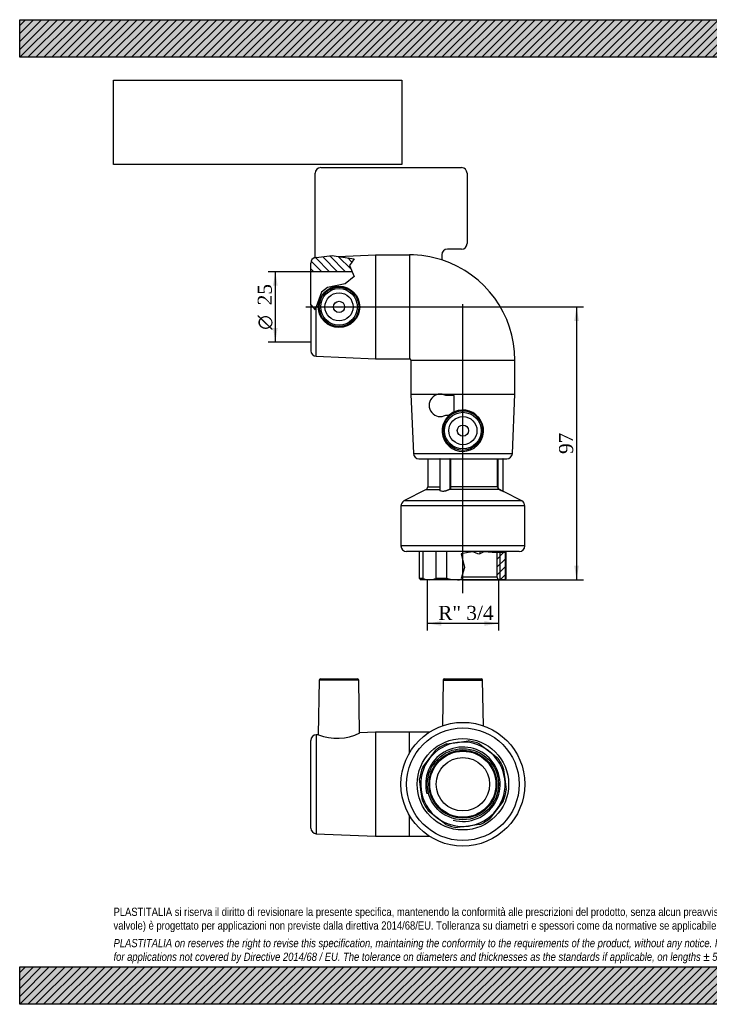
# Model space of a CAD drawing. Header units: millimetres. Extents: x 0 to 495, y 0 to 350.
# Tile 1 of 2: x 0 to 245, y 0 to 350. Entities that reach past the tile are written whole.
import ezdxf
from ezdxf.enums import TextEntityAlignment as Align
from ezdxf.lldxf.tags import DXFTag

# ---------------------------------------------------------------- set-up
doc = ezdxf.new("R2010")
doc.units = ezdxf.units.MM
doc.header["$LTSCALE"] = 1.666667
for name, color, linetype in [('Default', 7, 'Continuous'), ('DV1_Default', 7, 'Continuous'), ('GE9P025C.P', 7, 'Continuous'), ('IOF025C', 7, 'Continuous'), ('PARTE_PE_025', 7, 'Continuous')]:
    doc.layers.add(name, color=color, linetype=linetype)
doc.styles.add('SEACAD_Solid_Edge_ANSI1_Symbols', font='semeca1.ttf')
doc.styles.add('SEACAD_Times_New_Roman', font='times.ttf')
tags = doc.linetypes.add('CENTER2', pattern=[28.575, 19.05, -3.175, 3.175, -3.175]).pattern_tags.tags
tags[10:11] = [DXFTag(74, 4), DXFTag(75, 0), DXFTag(340, '0'), DXFTag(46, 0.0), DXFTag(50, 0.0), DXFTag(44, 0.0), DXFTag(45, 0.0)]
tags[8:9] = [DXFTag(74, 4), DXFTag(75, 0), DXFTag(340, '0'), DXFTag(46, 0.0), DXFTag(50, 0.0), DXFTag(44, 0.0), DXFTag(45, 0.0)]
tags[6:7] = [DXFTag(74, 4), DXFTag(75, 0), DXFTag(340, '0'), DXFTag(46, 0.0), DXFTag(50, 0.0), DXFTag(44, 0.0), DXFTag(45, 0.0)]
tags[4:5] = [DXFTag(74, 4), DXFTag(75, 0), DXFTag(340, '0'), DXFTag(46, 0.0), DXFTag(50, 0.0), DXFTag(44, 0.0), DXFTag(45, 0.0)]
doc.dimstyles.new('ANSImm', dxfattribs={"dimtxt": 5, "dimasz": 5, "dimexe": 2.5, "dimexo": 0, "dimgap": 1.25, "dimtad": 1, "dimdsep": 46, "dimtxsty": 'SEACAD_Times_New_Roman', "dimblk1": '_SE_FILLED', "dimblk2": '_SE_FILLED', "dimsah": 1, "dimcen": 2.5, "dimazin": 0, "dimtfac": 0.85, "dimtdec": 3, "dimtofl": 0, "dimtmove": 0, "dimatfit": 3, "dimfxl": 1, "dimarcsym": 0})
picture_1 = doc.add_image_def('image1.jpg', size_in_pixel=(4302, 1260))

# ---------------------------------------------------------------- blocks, each defined once
blk = doc.blocks.new('SE')
at = {"layer": 'GE9P025C.P', "linetype": 'Continuous'}
h = blk.add_hatch(dxfattribs=at)
h.set_pattern_fill('LINE', scale=0.62992, angle=135, style=0)
edge = h.paths.add_edge_path()
edge.add_line((118.09, 260.42), (117.18, 262.6))
edge.add_line((117.18, 262.6), (118.8, 264.96))
edge.add_line((118.8, 264.96), (111.02, 266.16))
edge.add_line((111.02, 266.16), (104.91, 265.36))
edge.add_line((104.91, 265.36), (104.85, 265.42))
edge.add_arc((105.43, 263.51), 2, 106.6031, 180)
edge.add_line((103.43, 263.51), (103.43, 260.42))
edge.add_line((103.43, 260.42), (118.09, 260.42))
at = {"layer": 'IOF025C', "linetype": 'Continuous'}
h = blk.add_hatch(dxfattribs=at)
h.set_pattern_fill('LINE', scale=0.62992, angle=45, style=0)
h.paths.add_polyline_path([(172.55, 151.05), (172.55, 160.63), (171.79, 160.58), (169.65, 160.45), (169.48, 160.44), (169.48, 151.92), (170.06, 150.92), (172.43, 150.92)])
at = {"layer": 'DV1_Default', "color": 7, "linetype": 'CENTER2'}
for p, q in [((157.43, 146.09), (157.43, 248.93)), ((101.66, 247.92), (158.47, 247.92))]:
    blk.add_line(p, q, dxfattribs=at)
at = {"layer": 'GE9P025C.P', "color": 7, "linetype": 'Continuous'}
for p, q in [((104.93, 265.44), (104.93, 295.42)), ((106.93, 297.42), (156.93, 297.42)), ((158.93, 295.42), (158.93, 270.42)), ((106.31, 265.54), (111.02, 266.16)), ((111.02, 266.16), (113.14, 265.84)), ((113.14, 265.84), (126.43, 266.42)), ((126.43, 266.42), (138.43, 266.42)), ((126.43, 266.42), (126.43, 229.42)), ((138.43, 266.42), (138.43, 229.42)), ((149.93, 266.42), (149.93, 264.61)), ((156.93, 268.42), (151.93, 268.42)), ((103.43, 260.42), (103.43, 263.51)), ((104.91, 265.36), (104.85, 265.42)), ((105.34, 265.41), (104.91, 265.36)), ((105.34, 265.5), (106.31, 265.54)), ((105.34, 265.41), (106.31, 265.54)), ((105.34, 265.5), (105.34, 265.41)), ((113.14, 265.84), (118.8, 264.96)), ((118.8, 264.96), (117.18, 262.6)), ((117.18, 262.6), (118.8, 258.71)), ((103.43, 248.66), (103.43, 260.42)), ((118.09, 260.42), (103.43, 260.42)), ((115.56, 256.11), (109.33, 254.77)), ((118.8, 258.71), (115.56, 256.11)), ((107.23, 253.09), (105.34, 247.98)), ((109.33, 254.77), (107.23, 253.09)), ((103.43, 248.66), (104.91, 246.82)), ((103.43, 248.66), (103.43, 232.34)), ((104.91, 246.82), (105.34, 247.98)), ((105.34, 230.34), (105.34, 247.98)), ((105.34, 230.34), (126.43, 229.42)), ((126.43, 229.42), (138.43, 229.42)), ((138.93, 228.92), (175.93, 228.92)), ((138.93, 228.92), (138.93, 216.92)), ((175.93, 216.92), (175.93, 228.92)), ((138.93, 216.92), (175.93, 216.92)), ((138.93, 216.92), (139.84, 195.84)), ((154.36, 216.42), (151.36, 216.42)), ((154.36, 210.58), (154.36, 216.42)), ((175.01, 195.84), (175.93, 216.92)), ((151.36, 209.42), (152.58, 209.42)), ((139.84, 195.84), (175.01, 195.84)), ((141.84, 193.92), (173.01, 193.92))]:
    blk.add_line(p, q, dxfattribs=at)
for centre, radius in [((113.42, 247.92), 7.36), ((113.43, 247.92), 7.01), ((113.43, 247.92), 6.51), ((113.43, 247.92), 5), ((113.43, 247.92), 2), ((157.43, 203.92), 7.01), ((157.43, 203.92), 6.51), ((157.43, 203.92), 5), ((157.43, 203.92), 2)]:
    blk.add_circle(centre, radius, dxfattribs=at)
for centre, radius, start, end in [((106.93, 295.42), 2, 90, 180), ((156.93, 295.42), 2, 0, 90), ((156.93, 270.42), 2, 270, 0), ((138.43, 228.92), 37.49, 72.1382, 90), ((151.93, 266.42), 2, 90, 180), ((105.43, 263.51), 2, 106.6031, 180), ((105.43, 263.51), 2, 104.4775, 106.6031), ((138.43, 228.92), 37.5, 0, 72.1416), ((105.43, 232.34), 2, 180, 267.5104), ((138.43, 228.92), 0.5, 0, 90), ((149.43, 212.92), 4, 61.045, 298.955), ((157.41, 203.9), 7.35, 131.3312, 114.462), ((157.43, 203.92), 7.33, 114.6988, 131.3947), ((141.84, 195.92), 2, 182.4896, 270), ((173.01, 195.92), 2, 270, 357.5104)]:
    blk.add_arc(centre, radius, start, end, dxfattribs=at)
blk.add_open_spline([(104.93, 265.44), (105.06, 265.47), (105.2, 265.49), (105.34, 265.5)], degree=3, dxfattribs=at)
at = {"layer": 'IOF025C', "color": 7, "linetype": 'Continuous'}
for p, q in [((142.04, 151.42), (142.04, 160.92)), ((143.15, 160.92), (143.15, 151.42)), ((147.9, 151.42), (147.9, 160.92)), ((151.6, 160.92), (151.6, 151.42)), ((159.34, 160.56), (156.78, 160.08)), ((156.78, 160.08), (158.06, 155.25)), ((159.34, 160.56), (159.34, 160.92)), ((160.91, 160.86), (159.34, 160.56)), ((163.11, 160.02), (160.91, 160.86)), ((163.46, 160.18), (163.11, 160.02)), ((163.46, 160.92), (163.46, 160.18)), ((164.93, 160.86), (163.46, 160.18)), ((169.41, 160.44), (164.93, 160.86)), ((169.65, 160.45), (169.41, 160.44)), ((169.48, 160.44), (169.48, 151.92)), ((169.65, 160.45), (169.65, 160.92)), ((171.79, 160.58), (169.65, 160.45)), ((170.65, 150.92), (170.65, 160.51)), ((171.79, 160.92), (171.79, 160.58)), ((172.55, 160.63), (171.79, 160.58)), ((172.55, 151.05), (172.55, 160.63)), ((172.81, 151.42), (172.81, 160.92)), ((158.06, 155.25), (156.78, 151.35)), ((143.15, 151.42), (142.04, 151.42)), ((142.29, 151.05), (142.43, 150.92)), ((145.52, 150.92), (142.43, 150.92)), ((155.47, 150.92), (145.52, 150.92)), ((151.6, 151.42), (147.9, 151.42)), ((156.92, 150.92), (155.47, 150.92)), ((156.78, 151.35), (156.89, 150.99)), ((156.89, 150.99), (156.92, 150.92)), ((170.06, 150.92), (156.92, 150.92)), ((156.97, 151.92), (169.48, 151.92)), ((170.06, 150.92), (169.48, 151.92)), ((172.43, 150.92), (170.06, 150.92)), ((172.43, 150.92), (172.55, 151.05))]:
    blk.add_line(p, q, dxfattribs=at)
for centre, radius, start, end in [((145.59, 157.11), 6.19, 246.8065, 269.4385), ((145.47, 157.09), 6.17, 270.5184, 293.2367), ((155.52, 166.6), 15.67, 255.488, 269.7949), ((155.46, 165.83), 14.91, 270.0183, 275.5107), ((171.44, 152.08), 1.52, 317.287, 334.2868)]:
    blk.add_arc(centre, radius, start, end, dxfattribs=at)
blk.add_open_spline([(142.3, 151.05), (142.21, 151.14), (142.13, 151.26), (142.04, 151.42)], degree=3, dxfattribs=at)
at = {"layer": 'PARTE_PE_025', "color": 7, "linetype": 'Continuous'}
for p, q in [((144.93, 193.92), (144.93, 183.92)), ((152.95, 193.82), (149.26, 193.82)), ((149.26, 193.82), (149.26, 182.9)), ((152.95, 183.92), (152.95, 193.82)), ((153.07, 193.82), (152.95, 193.82)), ((153.07, 193.82), (153.07, 183.92)), ((169.75, 183.92), (169.75, 193.82)), ((169.85, 193.82), (169.75, 193.82)), ((171.76, 193.82), (169.85, 193.82)), ((169.85, 193.82), (169.85, 183.92)), ((171.76, 182.42), (171.76, 193.82)), ((144.39, 183.04), (136.5, 178.92)), ((144.39, 183.04), (149.24, 183.04)), ((144.93, 183.92), (149.26, 183.92)), ((170.31, 183.04), (152.72, 183.04)), ((153.07, 183.92), (152.95, 183.92)), ((169.75, 183.92), (153.07, 183.92)), ((169.85, 183.92), (169.75, 183.92)), ((178.35, 178.92), (171.82, 182.33)), ((178.35, 178.92), (136.5, 178.92)), ((179.43, 177.15), (135.43, 177.15)), ((135.43, 177.15), (135.43, 162.92)), ((179.43, 162.92), (179.43, 177.15)), ((179.43, 162.92), (135.43, 162.92)), ((177.43, 160.92), (137.43, 160.92))]:
    blk.add_line(p, q, dxfattribs=at)
for centre, radius, start, end in [((149.36, 193.82), 0.1, 90, 180), ((152.84, 193.82), 0.103, 1.8408, 91.7999), ((152.87, 193.83), 0.195, 358.5475, 29.3409), ((171.66, 193.82), 0.1, 0, 90), ((143.93, 183.92), 1, 297.5428, 0), ((147.6, 183.9), 1.86, 332.1915, 332.868), ((170.74, 183.92), 0.987, 180.0765, 244.1478), ((170.74, 183.92), 0.892, 179.548, 242.4611), ((190.12, 223.43), 44.99, 243.8685, 245.9927), ((189.49, 220.33), 41.85, 242.7517, 244.9469), ((171.86, 182.42), 0.1, 179.8191, 241.7779), ((137.43, 177.15), 2, 117.5428, 180), ((177.43, 177.15), 2, 0, 62.4572), ((137.43, 162.92), 2, 180, 270), ((177.43, 162.92), 2, 270, 0)]:
    blk.add_arc(centre, radius, start, end, dxfattribs=at)
for centre, major_axis, ratio, start_param, end_param in [((149.22, 183.12), (-0.0894, 0.0449), 0.87848, 2.288062, 2.409148), ((152.71, 183.12), (0.0547, -0.0837), 0.625001, 4.324763, 5.697816), ((170.35, 183.12), (-0.0441, -0.0897), 0.253479, 4.836417, 6.20947)]:
    blk.add_ellipse(centre, major_axis=major_axis, ratio=ratio, start_param=start_param, end_param=end_param, dxfattribs=at)
blk.add_open_spline([(169.76, 193.92), (169.75, 193.89), (169.75, 193.86), (169.75, 193.82)], degree=3, dxfattribs=at)
for points, knots in [([(169.85, 193.82), (169.85, 193.83), (169.85, 193.84), (169.85, 193.86), (169.85, 193.87), (169.85, 193.88), (169.85, 193.88), (169.86, 193.89), (169.86, 193.9), (169.86, 193.91), (169.87, 193.91), (169.87, 193.92), (169.87, 193.92), (169.88, 193.92), (169.88, 193.92), (169.88, 193.92)], [0, 0, 0, 0, 0.203348, 0.203348, 0.203348, 0.40889, 0.40889, 0.40889, 0.620097, 0.620097, 0.620097, 0.839565, 0.839565, 0.839565, 1, 1, 1, 1]), ([(152.72, 183.04), (152.42, 182.83), (152.01, 182.66), (151.11, 182.4), (150.63, 182.33), (149.82, 182.33), (149.5, 182.4), (149.17, 182.66), (149.14, 182.83), (149.24, 183.04)], [0, 0, 0, 0, 0.25, 0.25, 0.5, 0.5, 0.75, 0.75, 1, 1, 1, 1]), ([(149.26, 182.9), (149.26, 182.79), (149.3, 182.7), (149.56, 182.49), (149.86, 182.42), (150.64, 182.42), (151.1, 182.49), (151.96, 182.75), (152.35, 182.92), (152.64, 183.12)], [0.097629, 0.097629, 0.097629, 0.097629, 0.25, 0.25, 0.5, 0.5, 0.75, 0.75, 1, 1, 1, 1]), ([(152.64, 183.12), (152.75, 183.2), (152.82, 183.31), (152.92, 183.59), (152.95, 183.76), (152.95, 183.92)], [0, 0, 0, 0, 0.5, 0.5, 1, 1, 1, 1]), ([(153.07, 183.92), (153.07, 183.74), (153.04, 183.55), (152.93, 183.24), (152.84, 183.12), (152.72, 183.04)], [0, 0, 0, 0, 0.5, 0.5, 1, 1, 1, 1])]:
    blk.add_open_spline(points, degree=3, knots=knots, dxfattribs=at)
blk = doc.blocks.new('SE1')
at = {"layer": 'GE9P025C.P', "color": 7, "linetype": 'Continuous'}
for p, q in [((106.92, 115.73), (119.93, 115.73)), ((150.92, 115.73), (163.93, 115.73)), ((106.42, 115.24), (106.08, 95.84)), ((120.43, 115.24), (106.42, 115.24)), ((120.76, 96.48), (120.43, 115.24)), ((150.42, 115.24), (150.13, 98.99)), ((150.42, 115.24), (164.43, 115.24)), ((164.72, 98.99), (164.43, 115.24)), ((106.08, 95.84), (105.34, 95.81)), ((105.34, 95.81), (105.34, 60.65)), ((126.43, 96.73), (120.76, 96.48)), ((126.43, 96.73), (126.43, 59.73)), ((138.43, 96.73), (126.43, 96.73)), ((138.43, 89.32), (138.43, 96.73)), ((145.43, 96.73), (138.43, 96.73)), ((145.52, 96.73), (145.43, 96.73)), ((145.43, 96.73), (145.43, 96.67)), ((103.43, 62.64), (103.43, 93.81)), ((138.43, 59.73), (138.43, 67.14)), ((105.34, 60.65), (126.43, 59.73)), ((126.43, 59.73), (138.43, 59.73)), ((138.43, 59.73), (145.52, 59.73))]:
    blk.add_line(p, q, dxfattribs=at)
for centre, radius, start, end in [((106.92, 115.23), 0.5, 90, 179), ((119.93, 115.23), 0.5, 1, 90), ((150.92, 115.23), 0.5, 90, 179), ((163.93, 115.23), 0.5, 1, 90), ((105.43, 93.81), 2, 92.4896, 180), ((112.72, 112.37), 17.81, 248.121, 296.8581), ((105.43, 62.64), 2, 180, 267.5104)]:
    blk.add_arc(centre, radius, start, end, dxfattribs=at)
at = {"layer": 'IOF025C', "color": 7, "linetype": 'Continuous'}
for p, q in [((151.6, 92.59), (155.47, 93.1)), ((155.47, 93.1), (159.34, 93.61)), ((163.46, 92.51), (166.56, 90.13)), ((145.52, 87.36), (147.9, 90.46)), ((166.56, 90.13), (169.65, 87.75)), ((143.15, 84.26), (145.52, 87.36)), ((171.79, 84.06), (172.3, 80.19)), ((142.55, 76.27), (142.04, 80.14)), ((172.3, 80.19), (172.81, 76.32)), ((143.06, 72.4), (142.55, 76.27)), ((171.7, 72.2), (169.33, 69.1)), ((148.29, 66.33), (145.2, 68.71)), ((169.33, 69.1), (166.95, 66)), ((151.39, 63.95), (148.29, 66.33)), ((159.38, 63.36), (155.51, 62.85)), ((163.25, 63.87), (159.38, 63.36))]:
    blk.add_line(p, q, dxfattribs=at)
for radius in [16.25, 12.64, 12.06, 11.75]:
    blk.add_circle((157.43, 78.23), radius, dxfattribs=at)
for radius, start, end in [(13.22, 255, 195), (15, 97.5, 142.5), (15.5, 112.0926, 127.9074), (15, 52.5, 97.5), (15.5, 67.0926, 82.9074), (15, 7.5, 52.5), (15.5, 22.0926, 37.9074), (15.5, 157.0926, 172.9074), (15, 142.5, 187.5), (15, 322.5, 7.5), (15, 187.5, 232.5), (15.5, 337.0926, 352.9074), (15.5, 202.0926, 217.9074), (15, 277.5, 322.5), (15, 232.5, 277.5), (15.5, 247.0926, 262.9074), (15.5, 292.0926, 307.9074)]:
    blk.add_arc((157.43, 78.23), radius, start, end, dxfattribs=at)
at = {"layer": 'PARTE_PE_025', "color": 7, "linetype": 'Continuous'}
for radius in [22, 20, 16.25, 9.5]:
    blk.add_circle((157.43, 78.23), radius, dxfattribs=at)
blk = doc.blocks.new('GDimGGroup')
at = {"layer": 'Default', "linetype": 'Continuous'}
for points in [[(149.79, 134.55), (149.79, 136.22), (144.79, 135.38)], [(165.06, 134.55), (170.06, 135.38), (165.06, 136.22)]]:
    blk.add_hatch(color=7, dxfattribs=at).paths.add_polyline_path(points)
at = {"layer": 'Default', "color": 7, "linetype": 'Continuous'}
for p, q in [((144.79, 150.92), (144.79, 132.88)), ((170.06, 150.92), (170.06, 132.88)), ((170.06, 135.38), (144.79, 135.38))]:
    blk.add_line(p, q, dxfattribs=at)
at = {"layer": 'Default', "color": 7, "linetype": 'Continuous', "style": 'SEACAD_Times_New_Roman'}
blk.add_text('R" 3/4', height=5, dxfattribs=at).set_placement((148.66, 141.63), align=Align.TOP_LEFT)
blk = doc.blocks.new('DMBLK31')
at = {"layer": 'Default', "linetype": 'Continuous'}
for points in [[(198.65, 242.92), (197.82, 247.92), (196.98, 242.92)], [(198.65, 155.92), (196.98, 155.92), (197.82, 150.92)]]:
    blk.add_hatch(color=7, dxfattribs=at).paths.add_polyline_path(points)
at = {"layer": 'Default', "color": 7, "linetype": 'Continuous'}
for p, q in [((157.43, 247.92), (200.32, 247.92)), ((197.82, 247.92), (197.82, 150.92)), ((157.43, 150.92), (200.32, 150.92))]:
    blk.add_line(p, q, dxfattribs=at)
at = {"layer": 'Default', "color": 7, "linetype": 'Continuous', "style": 'SEACAD_Times_New_Roman'}
blk.add_text('97', height=5, rotation=90, dxfattribs=at).set_placement((191.57, 195.63), align=Align.TOP_LEFT)
blk = doc.blocks.new('_SE_FILLED')
at = {"color": 0}
blk.add_line((0, 0), (-1, 0), dxfattribs=at)
blk.add_solid([(0, 0), (-1, -0.1665), (-1, 0.1665), (0, 0)], dxfattribs=at)
blk = doc.blocks.new('GDimGGroup1')
at = {"layer": 'Default', "linetype": 'Continuous'}
for points in [[(89.97, 255.42), (91.64, 255.42), (90.8, 260.42)], [(89.97, 240.42), (90.8, 235.42), (91.64, 240.42)]]:
    blk.add_hatch(color=7, dxfattribs=at).paths.add_polyline_path(points)
at = {"layer": 'Default', "color": 7, "linetype": 'Continuous'}
for p, q in [((103.43, 260.42), (88.3, 260.42)), ((90.8, 260.42), (90.8, 235.42)), ((103.43, 235.42), (88.3, 235.42))]:
    blk.add_line(p, q, dxfattribs=at)
for s, style, p in [('25', 'SEACAD_Times_New_Roman', (84.55, 248.48)), ('O', 'SEACAD_Solid_Edge_ANSI1_Symbols', (84.55, 239.78))]:
    blk.add_text(s, height=5, rotation=90, dxfattribs=dict(at, style=style)).set_placement(p, align=Align.TOP_LEFT)

msp = doc.modelspace()

# ---------------------------------------------------------------- hatches: boundary and pattern name
at = {"layer": 'Default', "linetype": 'Continuous'}
h = msp.add_hatch(dxfattribs=at)
h.set_pattern_fill('LINE', scale=0.62992, angle=45, style=0)
h.paths.add_polyline_path([(495, 336.667), (495, 350), (0, 350), (0, 336.667)])
for points in [[(495, 336.667), (495, 350), (0, 350), (0, 336.667)], [(495, 0), (495, 13.333), (0, 13.333), (0, 0)]]:
    msp.add_hatch(color=7, dxfattribs=at).paths.add_polyline_path(points)
h = msp.add_hatch(dxfattribs=at)
h.set_pattern_fill('LINE', scale=0.62992, angle=45, style=0)
h.paths.add_polyline_path([(495, 0), (495, 13.333), (0, 13.333), (0, 0)])

# ---------------------------------------------------------------- linework, layer by layer
at = {"layer": 'Default', "color": 7, "linetype": 'Continuous'}
for p, q in [((0, 350), (495, 350)), ((0, 336.667), (0, 350)), ((495, 336.667), (0, 336.667)), ((0, 13.333), (495, 13.333)), ((0, 0), (0, 13.333)), ((495, 0), (0, 0))]:
    msp.add_line(p, q, dxfattribs=at)

# ---------------------------------------------------------------- block references
at = {"layer": 'Default'}
for name in ['SE', 'GDimGGroup1', 'GDimGGroup', 'SE1']:
    msp.add_blockref(name, (0, 0), dxfattribs=at)

# ---------------------------------------------------------------- texts
at = {"layer": 'Default', "insert": (33.333, 34.337), "char_height": 2.916667, "width": 428.33333, "attachment_point": 1}
msp.add_mtext("{\\fArial Narrow|b0||i0||c0|p34;\\C7;\\H2.916666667;\\W1.;PLASTITALIA si riserva il diritto di revisionare la presente specifica, mantenendo la conformità alle prescrizioni del prodotto, senza alcun preavviso. In caso di assegnazione d'ordine si riserva di compiere una più dettagliata analisi tecnico/qualitativa. Il presente prodotto (ad esclusione delle \\P}{\\fArial Narrow|b0||i0||c0|p34;\\C7;\\H2.916666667;\\W1.;valvole) è progettato per applicazioni non previste dalla direttiva 2014/68/EU. Tolleranza su diametri e spessori come da normative se applicabile, su lunghezze ±5%, su angoli ±2°, se non diversamente specificato.\\P}{\\fArial Narrow|b0||i0||c0|p34;\\C7;\\H0.8333333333;\\W1.;   \\P}{\\fArial Narrow|b0||i1||c0|p34;\\C7;\\H2.916666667;\\W1.;PLASTITALIA on reserves the right to revise this specification, maintaining the conformity to the requirements of the product, without any notice. In case of assignation of order on will reserve to make a more detailed analysis technical/qualitative. This product (excluding valves) is designed \\P}{\\fArial Narrow|b0||i1||c0|p34;\\C7;\\H2.916666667;\\W1.;for applications not covered by Directive 2014/68 / EU. The tolerance on diameters and thicknesses as the standards if applicable, on lengths ± 5%, on angles ± 2 °, unless otherwise indicated.\\P}", dxfattribs=at)

# ---------------------------------------------------------------- dimensions: what is measured, and where the dimension line sits
at = {"layer": 'Default', "color": 7, "linetype": 'Continuous'}
dim = msp.add_linear_dim(base=(197.818, 247.919), p1=(157.425, 247.919), p2=(157.425, 150.922), angle=270, text='\\A1;<>', dimstyle='ANSImm', dxfattribs=at)
dim.commit()
dim.dimension.update_dxf_attribs({"geometry": 'DMBLK31', "text_midpoint": (197.818, 199.421), "dimtype": 161})

# ---------------------------------------------------------------- pictures from other files: only their frames are drawn
image = msp.add_image(picture_1, insert=(33.333, 298.505), size_in_units=(102.429, 30))
image.dxf.flags = 7

doc.saveas('drawing.dxf')
